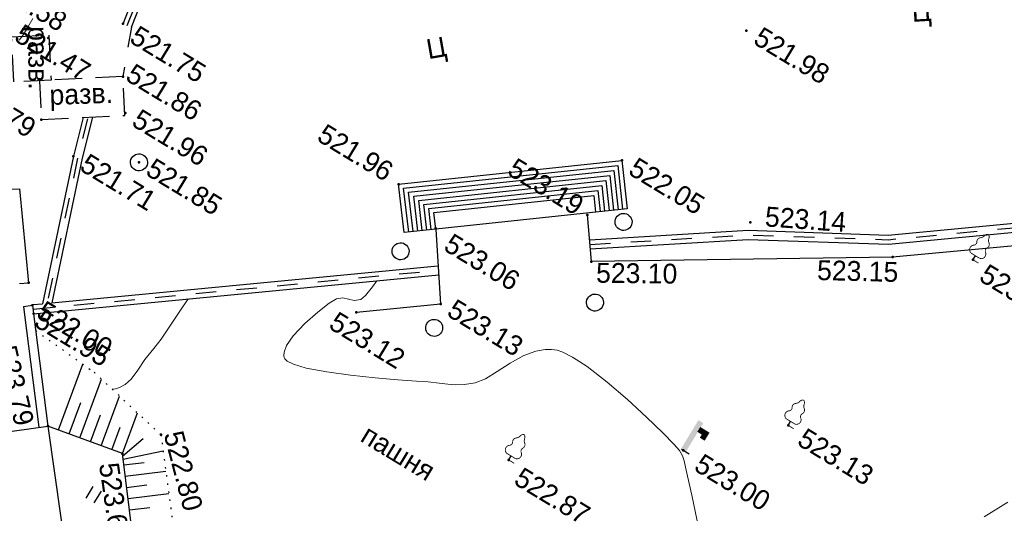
# Model space of a CAD drawing. Header units: millimetres. Extents: x 0 to 1576219, y -334896 to 156638.
# Tile 37 of 63: x 483274 to 526663, y -138936 to -117186. Entities that reach past the tile are written whole.
import ezdxf
from ezdxf import colors
from ezdxf.entities.mleader import LeaderData, LeaderLine
from ezdxf.math import Vec2, Vec3

# ---------------------------------------------------------------- set-up
doc = ezdxf.new("R2010")
doc.units = ezdxf.units.MM
for name, pattern in [('Д_ТРОТ_ТРУБА', [3, 1.5, -1.5]), ('ДОРОГИ_СТРОЯЩ', [9, 8, -1]), ('ЗД_СТР_РАЗВ', [3, 2, -1]), ('Контура низ откосов  Штриховая 0.1-0.5 - - - - - - -', [0.6, 0.1, -0.5])]:
    doc.linetypes.add(name, pattern=pattern)
for name, color, linetype in [('(004) Точки рельефа', 7, 'Continuous'), ('(004a) Точки рельефа (отк.)', 7, 'Continuous'), ('(007) Здания', 7, 'Continuous'), ('(022) Возд. Линии', 7, 'Continuous'), ('(025) Дорога', 7, 'Continuous'), ('(028) Гидротехн.', 7, 'Continuous'), ('(031) Горизонтали', 42, 'Continuous'), ('(035) Откосы', 7, 'Continuous'), ('(036) Растительность', 7, 'Continuous'), ('(038) Деревья', 7, 'Continuous'), ('(039) Земля', 7, 'Continuous'), ('(040) Ограда', 7, 'Continuous')]:
    doc.layers.add(name, color=color, linetype=linetype)
doc.layers.add('(032) Горизонтали утолщенные', color=32, linetype='Continuous', lineweight=30)
doc.layers.add('К1', color=7, linetype='Continuous', lineweight=40, true_color=0x076e4b)
doc.styles.add('BM-431', font='txt')
doc.styles.add('D-431', font='txt')
doc.styles.add('GOST', font='isocpeur.ttf')
doc.styles.add('S', font='txtwr', dxfattribs={"oblique": 15})
doc.linetypes.add('ОГРАДА_БЕТ', pattern='A,4,["|",Standard,S=0.8,R=0,X=0,Y=-0.8],4', length=8)
doc.linetypes.add('ПОДПОРНАЯ СТЕНКА', pattern='A,2,["V",Standard,S=1.2,R=0,X=0,Y=-1.2],0.2,["V",Standard,S=0.8,R=0,X=0,Y=-0.8],0.25,["V",Standard,S=0.3,R=0,X=0,Y=-0.3],0.25', length=2.7)

# ---------------------------------------------------------------- blocks, each defined once
blk = doc.blocks.new('d')
at = {"layer": '(038) Деревья'}
blk.add_ellipse((0, 0), major_axis=(0.265, 0.265), ratio=1, start_param=5.497787, end_param=11.780972, dxfattribs=at)
blk = doc.blocks.new('I04010')
for p, q in [((-0.412273, 0.007146), (-0.412273, 1.207146)), ((0.387727, 1.207146), (0.387727, 0.007146))]:
    blk.add_line(p, q)
blk = doc.blocks.new('d-flat-36-flat-1')
at = {"layer": '(038) Деревья'}
blk.add_ellipse((0, 0), major_axis=(0.265, 0.265), ratio=1, start_param=5.497787, end_param=11.780972, dxfattribs=at)
blk = doc.blocks.new('karagach-flat-38-flat-1')
at = {"layer": '(038) Деревья', "const_width": 0.0375}
for points in [[(0, 1.312, 0.246034), (-0.117, 1.159, 0.489079)], [(0, 1.312, -0.246034), (0.117, 1.159, -0.489079)], [(-0.208, 1.009, 0.430853), (-0.255, 0.753, 0.548276)], [(-0.208, 1.009, 0.181567), (-0.117, 1.159, 0.303004)], [(0.208, 1.009, -0.181567), (0.117, 1.159, -0.303004)], [(0.208, 1.009, -0.430853), (0.255, 0.753, -0.548276)], [(-0.315, 0.559, 0.626949), (-0.218, 0.206, 0.702465)], [(-0.315, 0.559, 0.383603), (-0.255, 0.753, 0.352912)], [(0.315, 0.559, -0.626949), (0.218, 0.206, -0.702465)], [(0.315, 0.559, -0.383603), (0.255, 0.753, -0.352912)]]:
    blk.add_lwpolyline(points, format="xyb", dxfattribs=at)
for points in [[(0, 0.206), (-0.218, 0.206)], [(0, 0), (0, 0.206)], [(0, 0.206), (0.218, 0.206)], [(0, 0), (0.281, 0)]]:
    blk.add_lwpolyline(points, dxfattribs=at)
at = {"layer": '(038) Деревья'}
blk.add_lwpolyline([(0, 0), (0, 0.206)], dxfattribs=at)
blk = doc.blocks.new('karagach-flat-11-flat-1-flat-1-flat-1')
at = {"layer": '(038) Деревья', "const_width": 0.0375}
for points in [[(0, 1.312, 0.246034), (-0.117, 1.159, 0.489079)], [(0, 1.312, -0.246034), (0.117, 1.159, -0.489079)], [(-0.208, 1.009, 0.430853), (-0.255, 0.753, 0.548276)], [(-0.208, 1.009, 0.181567), (-0.117, 1.159, 0.303004)], [(0.208, 1.009, -0.181567), (0.117, 1.159, -0.303004)], [(0.208, 1.009, -0.430853), (0.255, 0.753, -0.548276)], [(-0.315, 0.559, 0.626949), (-0.218, 0.206, 0.702465)], [(-0.315, 0.559, 0.383603), (-0.255, 0.753, 0.352912)], [(0.315, 0.559, -0.626949), (0.218, 0.206, -0.702465)], [(0.315, 0.559, -0.383603), (0.255, 0.753, -0.352912)]]:
    blk.add_lwpolyline(points, format="xyb", dxfattribs=at)
for points in [[(0, 0.206), (-0.218, 0.206)], [(0, 0), (0, 0.206)], [(0, 0.206), (0.218, 0.206)], [(0, 0), (0.281, 0)]]:
    blk.add_lwpolyline(points, dxfattribs=at)
at = {"layer": '(038) Деревья'}
blk.add_lwpolyline([(0, 0), (0, 0.206)], dxfattribs=at)
blk = doc.blocks.new('karagach-flat-31-flat-1-flat-1')
at = {"layer": '(038) Деревья', "const_width": 0.0375}
for points in [[(0, 1.312, 0.246034), (-0.117, 1.159, 0.489079)], [(0, 1.312, -0.246034), (0.117, 1.159, -0.489079)], [(-0.208, 1.009, 0.430853), (-0.255, 0.753, 0.548276)], [(-0.208, 1.009, 0.181567), (-0.117, 1.159, 0.303004)], [(0.208, 1.009, -0.181567), (0.117, 1.159, -0.303004)], [(0.208, 1.009, -0.430853), (0.255, 0.753, -0.548276)], [(-0.315, 0.559, 0.626949), (-0.218, 0.206, 0.702465)], [(-0.315, 0.559, 0.383603), (-0.255, 0.753, 0.352912)], [(0.315, 0.559, -0.626949), (0.218, 0.206, -0.702465)], [(0.315, 0.559, -0.383603), (0.255, 0.753, -0.352912)]]:
    blk.add_lwpolyline(points, format="xyb", dxfattribs=at)
for points in [[(0, 0.206), (-0.218, 0.206)], [(0, 0), (0, 0.206)], [(0, 0.206), (0.218, 0.206)], [(0, 0), (0.281, 0)]]:
    blk.add_lwpolyline(points, dxfattribs=at)
at = {"layer": '(038) Деревья'}
blk.add_lwpolyline([(0, 0), (0, 0.206)], dxfattribs=at)
blk = doc.blocks.new('I03040-flat-2-flat-1-flat-1')
at = {"layer": '(028) Гидротехн.'}
blk.add_line((0, 0), (0.4, 0), dxfattribs=at)
for points in [[(-0.025, -0.005), (0.225, -0.005), (-0.025, 1.475), (0.225, 1.475)], [(0.2, 1.26), (0.2, 1.01), (0.68, 1.26), (0.43, 1.01)], [(0.68, 1.26), (0.43, 1.01), (0.68, 0.845), (0.43, 0.845)]]:
    blk.add_trace(points, dxfattribs=at)
at = {"color": 4, "style": 'S', "oblique": 15}
blk.add_attdef('Z', (0.982, -0.055), '', height=1, dxfattribs=at)
blk = doc.blocks.new('A$C05d28b1e')
at = {"layer": '(004) Точки рельефа', "color": 7, "linetype": 'ByBlock', "lineweight": -2}
for p in [(19861, 18857), (33634, 15419), (30550, 13678), (24396, 11726), (18144, 11127), (18092, 8284), (19304, 6618), (-3773, 4854), (10276, 5118), (30468, 4951), (12686, 4301), (-6262, 2603), (-1648, 1539), (14604, 1565), (27091, 1615), (-4654, -626), (11624, -675), (-2611, -1269), (20731, -2745), (-1406, -7062), (-747, -7817), (7060, -9755), (6041, -11346), (2606, -12012)]:
    blk.add_point(p, dxfattribs=at)
at = {"layer": '(004a) Точки рельефа (отк.)', "color": 7, "linetype": 'ByBlock', "lineweight": -2}
for p in [(-2573, 2863), (0, 0), (-505, -8109)]:
    blk.add_point(p, dxfattribs=at)
at = {"layer": '(007) Здания', "linetype": 'ЗД_СТР_РАЗВ', "ltscale": 600}
for points in [[(-7668, 1805), (-6305, 2730), (-5191, 1088), (-6555, 163)], [(-4654, -626), (-1608, 1440), (-2573, 2863), (-5619, 797)]]:
    blk.add_lwpolyline(points, close=True, dxfattribs=at)
at = {"layer": '(007) Здания', "ltscale": 600}
for points in [[(-1260, -15183), (2606, -12012)], [(2606, -12012), (17930, -30698), (14064, -33868)]]:
    blk.add_lwpolyline(points, dxfattribs=at)
at = {"layer": '(025) Дорога', "ltscale": 600}
for p, q in [((10558, 5082), (18106, 10847)), ((10840, 5045), (18069, 10566)), ((18069, 10566), (19126, 9183)), ((18106, 10847), (19284, 9304)), ((11122, 5009), (18031, 10286)), ((11403, 4972), (17994, 10006)), ((17994, 10006), (18808, 8940)), ((18031, 10286), (18967, 9061)), ((11685, 4936), (17956, 9725)), ((17956, 9725), (18649, 8819)), ((11966, 4899), (17919, 9445)), ((12248, 4862), (17881, 9165)), ((17881, 9165), (18331, 8576)), ((17919, 9445), (18490, 8697)), ((11752, 3548), (10558, 5082)), ((11909, 3669), (10840, 5045)), ((12067, 3790), (11122, 5009)), ((12225, 3912), (11403, 4972)), ((12383, 4035), (11685, 4936)), ((12541, 4157), (11966, 4899)), ((12699, 4280), (12248, 4862))]:
    blk.add_line(p, q, dxfattribs=at)
blk.add_lwpolyline([(10276, 5118), (18144, 11127), (19443, 9426), (12703, 4277), (11594, 3428), (10276, 5118)], dxfattribs=at)
at = {"layer": '(025) Дорога', "linetype": 'Д_ТРОТ_ТРУБА', "ltscale": 600, "flags": 128}
blk.add_lwpolyline([(-3379, 4923), (-2573, 2863)], dxfattribs=at)
at = {"layer": '(028) Гидротехн.', "ltscale": 600}
for points in [[(18749, 7396), (24490, 11379), (29877, 14402), (43402, 24495), (52791, 33697)], [(18977, 7068), (24703, 11039), (30096, 14066), (43663, 24191), (53071, 33411)], [(-3773, 4854), (-4498, 9010)], [(-3379, 4923), (-4104, 9079)], [(-505, -8109), (13859, 2628)], [(-68, -7283), (13619, 2948)], [(-2785, 641), (-2231, -1143), (-68, -7283)], [(-3131, 407), (-2611, -1269), (-404, -7534)], [(-744, -7789), (-404, -7534)]]:
    blk.add_lwpolyline(points, dxfattribs=at)
at = {"layer": '(028) Гидротехн.', "color": 3, "linetype": 'Д_ТРОТ_ТРУБА', "ltscale": 600, "flags": 128}
for points in [[(18863, 7232), (24596, 11209), (29987, 14234), (43533, 24343), (52931, 33554)], [(-3576, 4888), (-4301, 9044)], [(-625, -7949), (13739, 2788)], [(-2940, 466), (-2421, -1206), (-215, -7467)]]:
    blk.add_lwpolyline(points, dxfattribs=at)
at = {"layer": '(031) Горизонтали', "color": 42, "linetype": 'Continuous', "lineweight": 0, "ltscale": 600}
for points in [[(39945, 5990), (40490, 7089)], [(-7305, 1863), (-7281, 2025), (-7275, 2222), (-7281, 2552), (-7292, 2980)], [(29220, -726), (28427, 120), (27837, 743), (27555, 1033), (27354, 1234), (27185, 1386), (26948, 1517), (26613, 1618), (25911, 1799), (24947, 2022), (23828, 2249), (22661, 2444), (21552, 2568), (20780, 2592), (20302, 2553), (20046, 2496), (19938, 2457), (19809, 2395), (19570, 2248), (19258, 1976), (18914, 1541), (18570, 933), (18282, 322), (18007, -218), (17702, -615), (17340, -915), (17024, -1124), (16710, -1287), (16356, -1448), (15918, -1651), (15450, -1888), (14720, -2259), (13820, -2706), (12840, -3170), (11872, -3594), (11005, -3917), (10445, -4064), (10134, -4090), (9989, -4060), (9938, -4029), (9884, -3974), (9806, -3826), (9753, -3523), (9783, -3007), (9935, -2272), (10157, -1547), (10386, -954), (10559, -613), (10772, -433), (11019, -352), (11268, -271), (11488, -93), (11576, 177), (11635, 655), (11668, 990)], [(4183, -9155), (4211, -9135), (4291, -9067), (4422, -8923), (4560, -8689), (4660, -8341), (4706, -7848), (4734, -7289), (4820, -6660), (4883, -6147), (4914, -5467), (4939, -4664), (4975, -4013)]]:
    blk.add_lwpolyline(points, dxfattribs=at)
at = {"layer": '(032) Горизонтали утолщенные', "color": 32, "linetype": 'Continuous', "lineweight": 30, "ltscale": 600}
blk.add_lwpolyline([(-505, -8109), (-505, -8109)], close=True, dxfattribs=at)
at = {"layer": '(035) Откосы', "ltscale": 600}
for p, q in [((3097, -11917), (2509, -8887)), ((4078, -11727), (3554, -9024)), ((5059, -11536), (4615, -9245)), ((6041, -11346), (5676, -9466)), ((3587, -11822), (3307, -10374)), ((4569, -11631), (4327, -10383)), ((5550, -11441), (5348, -10399)), ((6351, -11738), (7056, -11180)), ((6661, -12130), (8074, -11012)), ((6971, -12522), (7679, -11961)), ((7281, -12914), (8702, -11790)), ((7591, -13306), (8303, -12742))]:
    blk.add_line(p, q, dxfattribs=at)
at = {"layer": '(035) Откосы', "linetype": 'ПОДПОРНАЯ СТЕНКА', "ltscale": 600, "flags": 128}
for points in [[(52273, 35121), (54029, 33528), (44345, 23912), (30550, 13678), (19304, 6618), (18092, 8284)], [(12703, 4277), (14604, 1565), (11624, -675)]]:
    blk.add_lwpolyline(points, dxfattribs=at)
at = {"layer": '(035) Откосы', "linetype": 'Контура низ откосов  Штриховая 0.1-0.5 - - - - - - -', "ltscale": 600}
blk.add_lwpolyline([(-36, -8697), (3116, -8932), (7060, -9755), (13475, -17705), (14467, -18764), (16214, -18009), (22972, -12715), (31760, -6970), (32500, -5170), (32919, -434)], dxfattribs=at)
at = {"layer": '(035) Откосы', "ltscale": 600}
for points in [[(32919, -434), (34414, -6941), (14060, -20907), (13598, -20869), (13026, -20176), (6041, -11346), (2606, -12012)], [(6102, -11423), (6477, -10306)], [(6190, -11534), (7509, -10311)]]:
    blk.add_lwpolyline(points, dxfattribs=at)
at = {"layer": '(040) Ограда', "linetype": 'ОГРАДА_БЕТ', "ltscale": 600, "flags": 128}
for points in [[(-26973, -19086), (-3888, -3735), (-1406, -7062)], [(-747, -7817), (-505, -8109), (2606, -12012)]]:
    blk.add_lwpolyline(points, dxfattribs=at)
at = {"layer": '(040) Ограда', "ltscale": 600, "flags": 128}
for points in [[(-1727, -7301), (-1406, -7062)], [(-1055, -8072), (-747, -7817)], [(-1055, -8072), (-815, -8361), (2293, -12261)]]:
    blk.add_lwpolyline(points, dxfattribs=at)
at = {"layer": '(022) Возд. Линии', "xscale": 1000, "yscale": 1000, "zscale": 1000}
for name, p in [('karagach-flat-11-flat-1-flat-1-flat-1', (33634, 15419)), ('karagach-flat-31-flat-1-flat-1', (30468, 4951)), ('I03040-flat-2-flat-1-flat-1', (26991, 1620)), ('d-flat-36-flat-1', (0, 0)), ('karagach-flat-38-flat-1', (20731, -2745))]:
    blk.add_blockref(name, p, dxfattribs=at)
at = {"layer": '(036) Растительность', "linetype": 'Continuous', "xscale": 500, "yscale": 500, "zscale": 500}
blk.add_blockref('I04010', (5899, -13852), dxfattribs=at)
at = {"layer": '(038) Деревья', "linetype": 'Continuous', "xscale": 1000, "yscale": 1000, "zscale": 1000}
for p in [(19610, 8846), (20380, 5155), (11886, 2637), (14903, 523)]:
    blk.add_blockref('d', p, dxfattribs=at)
at = {"layer": '(004) Точки рельефа', "style": 'D-431'}
blk.add_text('523.10', height=875, rotation=30.5766, dxfattribs=at).set_placement((19963, 5929))
blk.add_text('523.13', height=875, dxfattribs=at).set_placement((15043, 1268))
at = {"layer": '(004) Точки рельефа', "linetype": 'ByBlock', "char_height": 875, "attachment_point": 4, "style": 'D-431'}
for s, insert in [('521.98', (20353, 18962)), ('523.24', (34280, 15202)), ('522.05', (18635, 11184)), ('523.19', (14092, 8397)), ('521.96', (6140, 5322)), ('521.75', (-3165, 4735)), ('523.13', (31188, 4857)), ('523.06', (13419, 4096)), ('521.58', (-9574, 3491)), ('521.96', (-1177, 1644)), ('523.00', (27888, 1534)), ('521.79', (-8305, -1222)), ('521.71', (-2115, -1223)), ('523.12', (10881, -1476)), ('522.87', (21413, -3104)), ('521.95', (-264, -8137))]:
    blk.add_mtext(s, dxfattribs=dict(at, insert=insert))
for s, insert, rotation in [('523.14', (24819, 12291), 27.1642), ('523.15', (28005, 11459), 29.8754), ('522.80', (7445, -9359), 315.8948), ('523.79', (-797, -9951), 314.38), ('523.66', (5732, -12007), 309.5032)]:
    blk.add_mtext(s, dxfattribs=dict(at, insert=insert, rotation=rotation))
at = {"layer": '(004a) Точки рельефа (отк.)', "linetype": 'ByBlock', "char_height": 875, "attachment_point": 4, "style": 'D-431'}
for s, insert in [('521.86', (-2448, 3213)), ('521.47', (-7543, 2155)), ('521.85', (474, 113)), ('522.00', (-380, -7759))]:
    blk.add_mtext(s, dxfattribs=dict(at, insert=insert))
at = {"layer": '(007) Здания', "style": 'BM-431'}
for rotation, p in [(301.7107, (-7293, 2590)), (33.2558, (-4673, 119))]:
    blk.add_text('разв.', height=880, rotation=rotation, dxfattribs=at).set_placement(p)
at = {"layer": '(025) Дорога', "linetype": 'ДОРОГИ_СТРОЯЩ', "style": 'BM-431'}
for rotation, p in [(34.6976, (25908, 22986, -492)), (41.2133, (8538, 10505, -492))]:
    blk.add_text('Ц', height=875, rotation=rotation, dxfattribs=at).set_placement(p)
at = {"layer": '(039) Земля', "color": 0, "linetype": 'ByBlock', "style": 'BM-431'}
blk.add_text('пашня', height=875, dxfattribs=at).set_placement((14654, -5435))

msp = doc.modelspace()

# ---------------------------------------------------------------- block references
at = {"color": 5, "lineweight": 50, "rotation": 328.7134303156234}
msp.add_blockref('A$C05d28b1e', (488531.156, -123473.137), dxfattribs=at)

# ---------------------------------------------------------------- next in the draw order: leaders
at = {"layer": 'К1', "color": 0, "linetype": 'ByBlock', "lineweight": 0, "ltscale": 250}
ml = msp.add_multileader_mtext('Standard', dxfattribs=at)
ml.set_content('УП1,2 90%%D', style='GOST')
ml.set_leader_properties()
ml.build(insert=Vec2(0, 0))
ml.multileader.update_dxf_attribs({"text_left_attachment_type": 6, "text_right_attachment_type": 6, "dogleg_length": 0.001, "arrow_head_size": 750, "scale": 500})
ctx = ml.context
ctx.base_point, ctx.scale, ctx.char_height, ctx.arrow_head_size, ctx.landing_gap_size, ctx.plane_origin = Vec3(740669.526, -189800.546, 3656), 500, 500, 750, 0, Vec3(775757.993, -176241.907, 3656)
ctx.left_attachment, ctx.right_attachment, ctx.text_align_type = 6, 6, 1
notes = []
notes.append((ctx, [(0, (0, 0, 0), (0, 0), (1, 0), 1, [])]))
ctx.mtext.insert, ctx.mtext.alignment, ctx.mtext.flow_direction = Vec3(742057.026, -189200.546, 3656), 2, 5
ctx.mtext.has_bg_fill, ctx.mtext.bg_color, ctx.mtext.bg_scale_factor, ctx.mtext.bg_transparency, ctx.mtext.use_window_bg_color = 1, -1023410173, 1.1, 0, 0
for ctx, leaders in notes:
    for number, flags, end, landing, length, lines in leaders:
        leader = LeaderData()
        leader.index, (leader.has_last_leader_line, leader.has_dogleg_vector, leader.attachment_direction) = number, flags
        leader.last_leader_point, leader.dogleg_vector, leader.dogleg_length = Vec3(end), Vec3(landing), length
        for number, points, colour, breaks in lines:
            line = LeaderLine()
            line.index, line.vertices, line.color, line.breaks = number, Vec3.list(points), colors.encode_raw_color(colour), breaks
            leader.lines.append(line)
        ctx.leaders.append(leader)

# ---------------------------------------------------------------- next in the draw order: leaders
ml = msp.add_multileader_mtext('Standard', dxfattribs=at)
ml.set_content('УП3 90%%D', style='GOST')
ml.set_leader_properties()
ml.build(insert=Vec2(0, 0))
ml.multileader.update_dxf_attribs({"text_left_attachment_type": 6, "text_right_attachment_type": 6, "dogleg_length": 0.001, "arrow_head_size": 750, "scale": 500})
ctx = ml.context
ctx.base_point, ctx.scale, ctx.char_height, ctx.arrow_head_size, ctx.landing_gap_size, ctx.plane_origin = Vec3(752427.104, -190628.39, 3656), 500, 500, 750, 0, Vec3(786128.071, -177069.751, 3656)
ctx.left_attachment, ctx.right_attachment, ctx.text_align_type = 6, 6, 1
notes = []
notes.append((ctx, [(0, (0, 0, 0), (0, 0), (1, 0), 1, [])]))
ctx.mtext.insert, ctx.mtext.alignment, ctx.mtext.flow_direction = Vec3(753602.104, -190028.39, 3656), 2, 5
ctx.mtext.has_bg_fill, ctx.mtext.bg_color, ctx.mtext.bg_scale_factor, ctx.mtext.bg_transparency, ctx.mtext.use_window_bg_color = 1, -1023410173, 1.1, 0, 0
for ctx, leaders in notes:
    for number, flags, end, landing, length, lines in leaders:
        leader = LeaderData()
        leader.index, (leader.has_last_leader_line, leader.has_dogleg_vector, leader.attachment_direction) = number, flags
        leader.last_leader_point, leader.dogleg_vector, leader.dogleg_length = Vec3(end), Vec3(landing), length
        for number, points, colour, breaks in lines:
            line = LeaderLine()
            line.index, line.vertices, line.color, line.breaks = number, Vec3.list(points), colors.encode_raw_color(colour), breaks
            leader.lines.append(line)
        ctx.leaders.append(leader)

# ---------------------------------------------------------------- next in the draw order: leaders
ml = msp.add_multileader_mtext('Standard', dxfattribs=at)
ml.set_content('УП4 90%%D', style='GOST')
ml.set_leader_properties()
ml.build(insert=Vec2(0, 0))
ml.multileader.update_dxf_attribs({"text_left_attachment_type": 6, "text_right_attachment_type": 6, "dogleg_length": 0.001, "arrow_head_size": 750, "scale": 500})
ctx = ml.context
ctx.base_point, ctx.scale, ctx.char_height, ctx.arrow_head_size, ctx.landing_gap_size, ctx.plane_origin = Vec3(749897.856, -197249.302, 3656), 500, 500, 750, 0, Vec3(782423.822, -183690.663, 3656)
ctx.left_attachment, ctx.right_attachment, ctx.text_align_type = 6, 6, 1
notes = []
notes.append((ctx, [(0, (0, 0, 0), (0, 0), (1, 0), 1, [])]))
ctx.mtext.insert, ctx.mtext.alignment, ctx.mtext.flow_direction = Vec3(751097.856, -196649.302, 3656), 2, 5
ctx.mtext.has_bg_fill, ctx.mtext.bg_color, ctx.mtext.bg_scale_factor, ctx.mtext.bg_transparency, ctx.mtext.use_window_bg_color = 1, -1023410173, 1.1, 0, 0
for ctx, leaders in notes:
    for number, flags, end, landing, length, lines in leaders:
        leader = LeaderData()
        leader.index, (leader.has_last_leader_line, leader.has_dogleg_vector, leader.attachment_direction) = number, flags
        leader.last_leader_point, leader.dogleg_vector, leader.dogleg_length = Vec3(end), Vec3(landing), length
        for number, points, colour, breaks in lines:
            line = LeaderLine()
            line.index, line.vertices, line.color, line.breaks = number, Vec3.list(points), colors.encode_raw_color(colour), breaks
            leader.lines.append(line)
        ctx.leaders.append(leader)

# ---------------------------------------------------------------- next in the draw order: leaders
ml = msp.add_multileader_mtext('Standard', dxfattribs=at)
ml.set_content('УП5.6 90%%D', style='GOST')
ml.set_leader_properties()
ml.build(insert=Vec2(0, 0))
ml.multileader.update_dxf_attribs({"text_left_attachment_type": 6, "text_right_attachment_type": 6, "dogleg_length": 0.001, "arrow_head_size": 750, "scale": 500})
ctx = ml.context
ctx.base_point, ctx.scale, ctx.char_height, ctx.arrow_head_size, ctx.landing_gap_size, ctx.plane_origin = Vec3(760430.922, -194191.015, 3656), 500, 500, 750, 0, Vec3(791756.888, -180632.376, 3656)
ctx.left_attachment, ctx.right_attachment, ctx.text_align_type = 6, 6, 1
notes = []
notes.append((ctx, [(0, (0, 0, 0), (0, 0), (1, 0), 1, [])]))
ctx.mtext.insert, ctx.mtext.alignment, ctx.mtext.flow_direction = Vec3(761855.922, -193591.015, 3656), 2, 5
ctx.mtext.has_bg_fill, ctx.mtext.bg_color, ctx.mtext.bg_scale_factor, ctx.mtext.bg_transparency, ctx.mtext.use_window_bg_color = 1, -1023410173, 1.1, 0, 0
for ctx, leaders in notes:
    for number, flags, end, landing, length, lines in leaders:
        leader = LeaderData()
        leader.index, (leader.has_last_leader_line, leader.has_dogleg_vector, leader.attachment_direction) = number, flags
        leader.last_leader_point, leader.dogleg_vector, leader.dogleg_length = Vec3(end), Vec3(landing), length
        for number, points, colour, breaks in lines:
            line = LeaderLine()
            line.index, line.vertices, line.color, line.breaks = number, Vec3.list(points), colors.encode_raw_color(colour), breaks
            leader.lines.append(line)
        ctx.leaders.append(leader)

doc.saveas('drawing.dxf')
